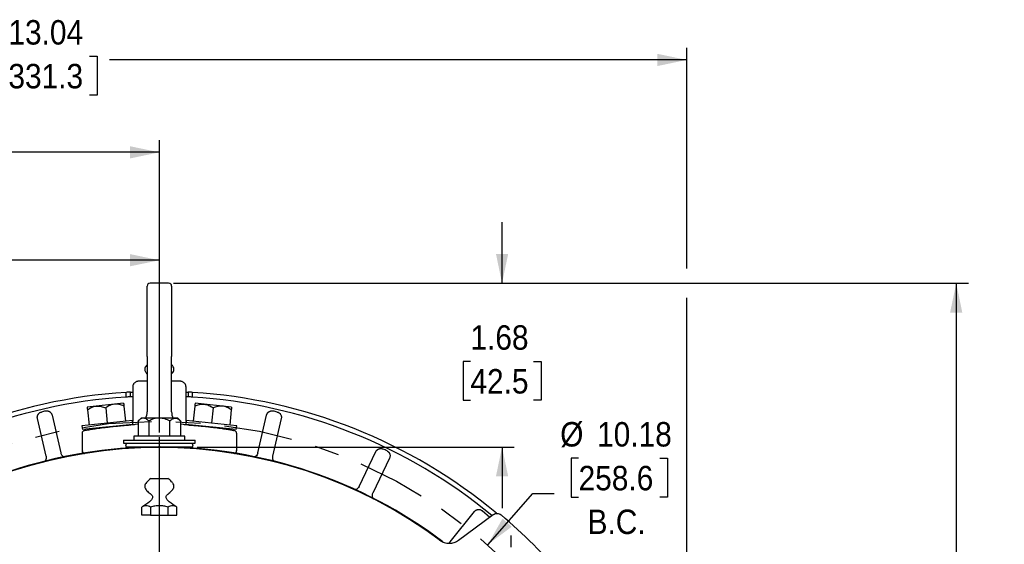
# Model space of a CAD drawing. Header units: inches. Extents: x 1.5 to 80, y 0 to 39.8.
# Tile 9 of 9: x 59.1 to 69.2, y 33.7 to 39.1. Entities that reach past the tile are written whole.
import ezdxf

# ---------------------------------------------------------------- set-up
doc = ezdxf.new("R2010")
doc.units = ezdxf.units.IN
doc.header["$MEASUREMENT"] = 0
doc.linetypes.add('SLD-Center', pattern=[1.45, 0.7, -0.25, 0.25, -0.25])
doc.linetypes.add('SLD-Solid', pattern=[0])
doc.layers.add('CENTER', color=40, linetype='SLD-Center')
doc.layers.add('SLD-0', color=7, linetype='Continuous')
doc.styles.add('SLDTEXTSTYLE0', font='GOTHIC.TTF', dxfattribs={"width": 0.913})
doc.dimstyles.new('SLDDIMSTYLE1', dxfattribs={"dimtxt": 0.25, "dimasz": 0.3, "dimexe": 0, "dimexo": 0.0625, "dimgap": 0.0625, "dimtad": 0, "dimtih": 1, "dimtoh": 1, "dimrnd": 1e-09, "dimzin": 12, "dimdsep": 46, "dimtxsty": 'SLDTEXTSTYLE0', "dimsah": 1, "dimcen": 0.09, "dimadec": 0, "dimazin": 3, "dimtfac": 1, "dimtofl": 0, "dimtmove": 0, "dimatfit": 3, "dimfxl": 0, "dimfrac": 2, "dimtolj": 1, "dimtzin": 12, "dimarcsym": 0})
doc.dimstyles.new('SLDDIMSTYLE4', dxfattribs={"dimtxt": 0.25, "dimasz": 0.3, "dimexe": 0, "dimexo": 0.0625, "dimgap": 0.0625, "dimtad": 0, "dimtih": 1, "dimtoh": 1, "dimrnd": 1e-09, "dimzin": 12, "dimdsep": 46, "dimtxsty": 'SLDTEXTSTYLE0', "dimsah": 1, "dimcen": 0, "dimadec": 0, "dimazin": 3, "dimtfac": 1, "dimtofl": 0, "dimtmove": 0, "dimatfit": 3, "dimfxl": 0, "dimfrac": 2, "dimtolj": 1, "dimtzin": 12, "dimarcsym": 0})
doc.dimstyles.new('SLDDIMSTYLE6', dxfattribs={"dimtxt": 0.25, "dimasz": 0.3, "dimexe": 0, "dimexo": 0.0625, "dimgap": 0.0625, "dimtad": 0, "dimtih": 1, "dimtoh": 1, "dimrnd": 1e-09, "dimzin": 12, "dimdsep": 46, "dimtxsty": 'SLDTEXTSTYLE0', "dimsah": 1, "dimcen": 0.09, "dimadec": 0, "dimazin": 3, "dimtfac": 1, "dimtmove": 0, "dimatfit": 0, "dimfxl": 0, "dimfrac": 2, "dimtolj": 1, "dimtzin": 12, "dimarcsym": 0})

# ---------------------------------------------------------------- blocks, each defined once
blk = doc.blocks.new('_D_13')
at = {"layer": 'SLD-0'}
for p, q in [((64.864, 34.591), (64.788, 34.591)), ((64.788, 34.591), (64.788, 34.194)), ((65.696, 34.591), (65.772, 34.591)), ((65.772, 34.591), (65.772, 34.194)), ((63.935, 33.707), (64.395, 34.231)), ((64.395, 34.231), (64.613, 34.231)), ((64.788, 34.194), (64.864, 34.194)), ((65.772, 34.194), (65.696, 34.194))]:
    blk.add_line(p, q, dxfattribs=at)
blk.add_solid([(63.935, 33.707), (64.18, 33.891), (64.086, 33.974)], dxfattribs=at)
at = {"layer": 'SLD-0', "char_height": 0.25, "attachment_point": 1, "style": 'SLDTEXTSTYLE0'}
for s, insert in [('%%c', (64.676, 34.961)), ('10.18', (65.053, 34.961)), ('258.6', (64.864, 34.513)), ('B.C.', (64.956, 34.066))]:
    blk.add_mtext(s, dxfattribs=dict(at, insert=insert))
blk = doc.blocks.new('_D_16')
at = {"layer": 'SLD-0'}
for p, q in [((54.443, 30.032), (54.443, 36.741)), ((57.094, 36.653), (57.018, 36.653)), ((57.018, 36.653), (57.018, 36.256)), ((57.925, 36.653), (58.002, 36.653)), ((58.002, 36.653), (58.002, 36.256)), ((60.577, 35.425), (60.577, 36.741)), ((54.443, 36.616), (56.891, 36.616)), ((60.577, 36.616), (58.128, 36.616)), ((57.018, 36.256), (57.094, 36.256)), ((58.002, 36.256), (57.925, 36.256)), ((60.577, 34.856), (60.577, 35.125)), ((54.443, 27.842), (54.443, 29.732))]:
    blk.add_line(p, q, dxfattribs=at)
for points in [[(54.443, 36.616), (54.743, 36.554), (54.743, 36.679)], [(60.577, 36.616), (60.277, 36.679), (60.277, 36.554)]]:
    blk.add_solid(points, dxfattribs=at)
at = {"layer": 'SLD-0', "char_height": 0.25, "attachment_point": 1, "style": 'SLDTEXTSTYLE0'}
for s, insert in [('6.13', (57.186, 37.023)), ('155.8', (57.094, 36.576))]:
    blk.add_mtext(s, dxfattribs=dict(at, insert=insert))
blk = doc.blocks.new('_D_19')
at = {"layer": 'SLD-0'}
for p, q in [((60.722, 36.381), (68.851, 36.381)), ((68.726, 36.381), (68.726, 30.918)), ((68.31, 30.544), (68.234, 30.544)), ((68.234, 30.544), (68.234, 30.148)), ((69.141, 30.544), (69.217, 30.544)), ((69.217, 30.544), (69.217, 30.148)), ((68.234, 30.148), (68.31, 30.148)), ((69.217, 30.148), (69.141, 30.148)), ((68.726, 24.634), (68.726, 30.097)), ((65.502, 24.634), (68.851, 24.634))]:
    blk.add_line(p, q, dxfattribs=at)
for points in [[(68.726, 36.381), (68.663, 36.081), (68.788, 36.081)], [(68.726, 24.634), (68.788, 24.934), (68.663, 24.934)]]:
    blk.add_solid(points, dxfattribs=at)
at = {"layer": 'SLD-0', "char_height": 0.25, "attachment_point": 1, "style": 'SLDTEXTSTYLE0'}
for s, insert in [('11.75', (68.31, 30.915)), ('298.4', (68.31, 30.467))]:
    blk.add_mtext(s, dxfattribs=dict(at, insert=insert))
blk = doc.blocks.new('_D_23')
at = {"layer": 'SLD-0'}
for p, q in [((52.928, 32.31), (52.928, 38.79)), ((65.97, 36.531), (65.97, 38.79)), ((52.928, 38.665), (58.83, 38.665)), ((59.033, 38.702), (58.957, 38.702)), ((58.957, 38.702), (58.957, 38.305)), ((59.864, 38.702), (59.941, 38.702)), ((59.941, 38.702), (59.941, 38.305)), ((65.97, 38.665), (60.067, 38.665)), ((58.957, 38.305), (59.033, 38.305)), ((59.941, 38.305), (59.864, 38.305)), ((65.97, 31.854), (65.97, 36.231)), ((65.97, 30.722), (65.97, 31.554)), ((65.97, 29.932), (65.97, 30.422))]:
    blk.add_line(p, q, dxfattribs=at)
for points in [[(52.928, 38.665), (53.228, 38.602), (53.228, 38.727)], [(65.97, 38.665), (65.67, 38.727), (65.67, 38.602)]]:
    blk.add_solid(points, dxfattribs=at)
at = {"layer": 'SLD-0', "char_height": 0.25, "attachment_point": 1, "style": 'SLDTEXTSTYLE0'}
for s, insert in [('13.04', (59.033, 39.072)), ('331.3', (59.033, 38.624))]:
    blk.add_mtext(s, dxfattribs=dict(at, insert=insert))
blk = doc.blocks.new('_D_26')
at = {"layer": 'SLD-0'}
for p, q in [((52.928, 32.31), (52.928, 37.845)), ((60.577, 34.856), (60.577, 37.845)), ((52.928, 37.72), (56.134, 37.72)), ((56.337, 37.757), (56.26, 37.757)), ((56.26, 37.757), (56.26, 37.36)), ((57.168, 37.757), (57.244, 37.757)), ((57.244, 37.757), (57.244, 37.36)), ((60.577, 37.72), (57.371, 37.72)), ((56.26, 37.36), (56.337, 37.36)), ((57.244, 37.36), (57.168, 37.36))]:
    blk.add_line(p, q, dxfattribs=at)
for points in [[(52.928, 37.72), (53.228, 37.657), (53.228, 37.782)], [(60.577, 37.72), (60.277, 37.782), (60.277, 37.657)]]:
    blk.add_solid(points, dxfattribs=at)
at = {"layer": 'SLD-0', "char_height": 0.25, "attachment_point": 1, "style": 'SLDTEXTSTYLE0'}
for s, insert in [('7.65', (56.429, 38.127)), ('194.3', (56.337, 37.679))]:
    blk.add_mtext(s, dxfattribs=dict(at, insert=insert))
blk = doc.blocks.new('_D_27')
at = {"layer": 'SLD-0'}
for p, q in [((64.081, 36.381), (64.081, 37.006)), ((60.722, 36.381), (64.206, 36.381)), ((63.758, 35.581), (63.682, 35.581)), ((63.682, 35.581), (63.682, 35.184)), ((64.404, 35.581), (64.481, 35.581)), ((64.481, 35.581), (64.481, 35.184)), ((63.682, 35.184), (63.758, 35.184)), ((64.481, 35.184), (64.404, 35.184)), ((60.965, 34.706), (64.206, 34.706)), ((64.081, 34.706), (64.081, 34.081))]:
    blk.add_line(p, q, dxfattribs=at)
for points in [[(64.081, 36.381), (64.144, 36.681), (64.019, 36.681)], [(64.081, 34.706), (64.019, 34.406), (64.144, 34.406)]]:
    blk.add_solid(points, dxfattribs=at)
at = {"layer": 'SLD-0', "char_height": 0.25, "attachment_point": 1, "style": 'SLDTEXTSTYLE0'}
for s, insert in [('1.68', (63.758, 35.951)), ('42.5', (63.758, 35.503))]:
    blk.add_mtext(s, dxfattribs=dict(at, insert=insert))
blk = doc.blocks.new('SW_CENTERMARKSYMBOL_4')
at = {"layer": 'SLD-0', "color": 0}
for p, q in [((0, 0.2), (0, 0.319)), ((-0.2, 0), (-0.319, 0)), ((0, 0), (-0.1, 0)), ((0, 0), (0, 0.1)), ((0, 0), (0, -0.1)), ((0, 0), (0.1, 0)), ((0.2, 0), (0.319, 0)), ((0, -0.2), (0, -0.319))]:
    blk.add_line(p, q, dxfattribs=at)
blk = doc.blocks.new('SW_CENTERMARKSYMBOL_5')
at = {"layer": 'SLD-0', "color": 0}
for p, q in [((0, 0.2), (0, 4.924)), ((-0.2, 0), (-4.924, 0)), ((0, 0), (-0.1, 0)), ((0, 0), (0, 0.1)), ((0, 0), (0, -0.1)), ((0, 0), (0.1, 0)), ((0.2, 0), (4.924, 0)), ((0, -0.2), (0, -4.924))]:
    blk.add_line(p, q, dxfattribs=at)

msp = doc.modelspace()

# ---------------------------------------------------------------- linework, layer by layer
at = {"layer": 'CENTER'}
msp.add_circle((60.5767, 29.8824), 5.09, dxfattribs=at)
at = {"layer": 'SLD-0', "linetype": 'SLD-Solid', "lineweight": 25}
for p, q in [((60.6717, 36.3814), (60.4817, 36.3814)), ((60.4517, 35.6314), (60.4517, 35.0643)), ((60.7017, 35.0643), (60.7017, 35.6314)), ((60.2367, 35.2166), (60.2367, 35.2647)), ((60.2817, 35.2192), (60.2817, 35.2673)), ((60.3039, 35.3182), (60.3039, 34.9659)), ((60.8496, 34.9659), (60.8496, 35.3182)), ((60.8717, 35.2673), (60.8717, 35.2192)), ((60.9167, 35.2166), (60.9167, 35.2647)), ((60.118, 35.1441), (59.9315, 35.1245)), ((60.2112, 35.1539), (60.118, 35.1441)), ((61.0355, 35.1441), (60.9423, 35.1539)), ((61.222, 35.1245), (61.0355, 35.1441)), ((59.9315, 35.1245), (59.8383, 35.1147)), ((59.8413, 35.0859), (59.8576, 34.9307)), ((60.0278, 35.1055), (60.0441, 34.9503)), ((60.2142, 35.1251), (60.2305, 34.9699)), ((60.9392, 35.1251), (60.9229, 34.9699)), ((61.1257, 35.1055), (61.1094, 34.9503)), ((61.3152, 35.1147), (61.222, 35.1245)), ((61.3122, 35.0859), (61.2959, 34.9307)), ((59.4183, 34.6118), (59.3301, 34.9982)), ((59.4802, 35.0325), (59.5684, 34.6461)), ((60.3026, 34.9775), (59.7855, 34.9231)), ((60.3068, 34.9377), (60.3026, 34.9775)), ((60.3892, 35.0014), (60.3602, 34.9724)), ((60.3602, 34.9724), (60.3602, 34.8164)), ((60.4143, 35.0014), (60.3892, 35.0014)), ((60.5767, 35.0014), (60.4143, 35.0014)), ((60.4685, 34.9724), (60.4685, 34.8164)), ((60.7391, 35.0014), (60.5767, 35.0014)), ((60.685, 34.8164), (60.685, 34.9724)), ((60.7642, 35.0014), (60.7391, 35.0014)), ((60.7932, 34.9724), (60.7642, 35.0014)), ((60.7932, 34.9724), (60.7932, 34.8164)), ((60.8508, 34.9775), (60.8466, 34.9377)), ((61.368, 34.9231), (60.8508, 34.9775)), ((61.585, 34.6461), (61.6732, 35.0325)), ((61.8233, 34.9982), (61.7352, 34.6118)), ((59.7855, 34.9231), (59.7897, 34.8834)), ((59.7915, 34.8469), (59.7867, 34.8461)), ((59.7867, 34.8461), (59.7867, 34.6684)), ((60.3068, 34.9377), (59.7897, 34.8834)), ((60.3039, 34.9374), (60.3039, 34.9331)), ((61.3638, 34.8834), (60.8466, 34.9377)), ((60.8496, 34.9331), (60.8496, 34.9374)), ((61.3667, 34.8461), (61.362, 34.8469)), ((61.3638, 34.8834), (61.368, 34.9231)), ((61.3667, 34.8461), (61.3667, 34.6684)), ((60.2092, 34.7764), (60.2092, 34.7464)), ((60.2092, 34.7764), (60.9442, 34.7764)), ((60.2092, 34.7464), (60.9442, 34.7464)), ((60.3167, 34.8164), (60.3167, 34.7764)), ((60.8367, 34.8164), (60.3167, 34.8164)), ((60.8367, 34.7764), (60.8367, 34.8164)), ((60.9442, 34.7464), (60.9442, 34.7764)), ((59.791, 34.6691), (59.7867, 34.6684)), ((60.2389, 34.7064), (60.5767, 34.7064)), ((60.4517, 34.7064), (60.4517, 34.7048)), ((60.5767, 34.7064), (60.9146, 34.7064)), ((60.7017, 34.7048), (60.7017, 34.7064)), ((62.6198, 34.3023), (62.7917, 34.6594)), ((62.9305, 34.5925), (62.7585, 34.2355)), ((60.3969, 34.0104), (60.3969, 34.0906)), ((60.4869, 34.0905), (60.4869, 34.0104)), ((60.6665, 34.0104), (60.6665, 34.0905)), ((60.7566, 34.0104), (60.7566, 34.0906)), ((63.5521, 33.7368), (63.7992, 34.0467)), ((63.8763, 34.0556), (63.9576, 33.9899)), ((60.4869, 34.0104), (60.3969, 34.0104)), ((60.4869, 34.0104), (60.6665, 34.0104)), ((60.6665, 34.0104), (60.7566, 34.0104)), ((63.6359, 33.7525), (63.9911, 34.0146)), ((63.5521, 33.7368), (63.5356, 33.7228))]:
    msp.add_line(p, q, dxfattribs=at)
at = {"layer": 'SLD-0', "linetype": 'SLD-Solid', "lineweight": 25, "flags": 128}
for points in [[(60.4517, 35.381), (60.4153, 35.38), (60.3615, 35.3782)], [(60.7919, 35.3782), (60.7381, 35.38), (60.7017, 35.381)], [(60.3602, 34.9402), (60.3532, 34.9382), (60.3289, 34.9345)], [(60.8245, 34.9345), (60.8002, 34.9382), (60.7932, 34.9402)]]:
    msp.add_lwpolyline(points, dxfattribs=at)
at = {"layer": 'SLD-0', "linetype": 'SLD-Solid', "lineweight": 25}
for centre, radius, start, end in [((60.4817, 36.3514), 0.03, 90, 180), ((60.6717, 36.3514), 0.03, 0, 90), ((60.5767, 29.8824), 5.393, 93.61459, 129.71649), ((60.5767, 29.8824), 5.393, 93.13568, 93.61459), ((60.5767, 29.8824), 5.393, 86.38541, 86.86432), ((60.5767, 29.8824), 5.393, 50.27576, 86.38541), ((60.5767, 29.8824), 5.345, 93.6471, 129.52493), ((60.5767, 29.8824), 5.345, 93.16386, 93.6471), ((60.5767, 29.8824), 5.345, 86.3529, 86.83614), ((60.5767, 29.8824), 5.345, 50.47507, 86.3529), ((60.5767, 29.8824), 5.32, 102.61753, 103.09676), ((60.3217, 35.0643), 0.13, 331.03809, 0), ((60.8317, 35.0643), 0.13, 180, 208.96191), ((60.5767, 29.8824), 5.32, 76.90324, 77.38247), ((59.8167, 34.8461), 0.03, 99.82241, 180), ((60.5767, 30.4564), 4.485, 93.16747, 93.73233), ((60.5767, 30.4564), 4.485, 86.26767, 86.83253), ((61.3367, 34.8461), 0.03, 0, 80.17759), ((60.2567, 34.7239), 0.025, 115.75061, 224.37138), ((60.8967, 34.7239), 0.025, 315.62862, 64.24939), ((60.5767, 29.8824), 4.8185, 53.19684, 126.80065), ((60.5767, 29.8824), 4.824, 90.11877, 126.68736), ((59.8167, 34.6684), 0.03, 180, 217.18092), ((60.5767, 29.8824), 4.824, 89.88123, 90.11877), ((60.5767, 29.8824), 4.824, 53.04462, 89.88123), ((61.3367, 34.6684), 0.03, 322.83807, 0), ((60.5767, 29.8824), 5.32, 64.0461, 64.52533), ((60.5767, 29.8824), 5.41, 40.24188, 49.75812)]:
    msp.add_arc(centre, radius, start, end, dxfattribs=at)
for points, knots in [([(60.4517, 35.6314), (60.4517, 35.6369), (60.4517, 35.6478), (60.4517, 35.6643), (60.4517, 35.6807), (60.4517, 35.6971), (60.4517, 35.7134), (60.4517, 35.7298), (60.4517, 35.7461), (60.4517, 35.7799), (60.4517, 35.8306), (60.4517, 35.8977), (60.4517, 35.9631), (60.4517, 36.0478), (60.4517, 36.1441), (60.4517, 36.2223), (60.4517, 36.2718), (60.4517, 36.3013), (60.4517, 36.3238), (60.4517, 36.337), (60.4517, 36.3445), (60.4517, 36.3484), (60.4517, 36.3509), (60.4517, 36.3512), (60.4517, 36.3514)], [0, 0, 0, 0, 0.0145592, 0.0291064, 0.0436494, 0.0581957, 0.0727529, 0.0873288, 0.101931, 0.1165669, 0.1782562, 0.2400926, 0.3043603, 0.3687659, 0.5000017, 0.6312376, 0.6954975, 0.759912, 0.8199143, 0.8799393, 0.9099838, 0.9399641, 0.9699473, 1, 1, 1, 1]), ([(60.7017, 36.3514), (60.7017, 36.3513), (60.7017, 36.3513), (60.7017, 36.3507), (60.7017, 36.3498), (60.7017, 36.3484), (60.7017, 36.3468), (60.7017, 36.3447), (60.7017, 36.3422), (60.7017, 36.3364), (60.7017, 36.3245), (60.7017, 36.3016), (60.7017, 36.2718), (60.7017, 36.2223), (60.7017, 36.1441), (60.7017, 36.0478), (60.7017, 35.9632), (60.7017, 35.8978), (60.7017, 35.8307), (60.7017, 35.7746), (60.7017, 35.7299), (60.7017, 35.6972), (60.7017, 35.6643), (60.7017, 35.6424), (60.7017, 35.6314)], [0, 0, 0, 0, 0.0145922, 0.0291631, 0.0437203, 0.0582713, 0.0728239, 0.0873858, 0.1019644, 0.1165675, 0.178305, 0.2400932, 0.3044037, 0.3687673, 0.5000037, 0.63124, 0.6955489, 0.7599142, 0.8216483, 0.8834399, 0.9125995, 0.9417052, 0.9708183, 1, 1, 1, 1]), ([(60.4517, 35.5469), (60.449, 35.5444), (60.4411, 35.5373), (60.432, 35.5231), (60.4259, 35.5057), (60.4279, 35.4885), (60.4357, 35.4734), (60.4438, 35.4618), (60.4501, 35.4563), (60.4517, 35.4549)], [0, 0, 0, 0, 0.10358377, 0.29639821, 0.46703207, 0.60898286, 0.76554558, 0.93981177, 1, 1, 1, 1]), ([(60.7017, 35.4567), (60.7061, 35.4605), (60.7156, 35.4688), (60.7246, 35.4855), (60.7282, 35.5065), (60.719, 35.5287), (60.7078, 35.5415), (60.7017, 35.5483)], [0, 0, 0, 0, 0.1623333, 0.3533812, 0.5223476, 0.7433912, 1, 1, 1, 1]), ([(60.3615, 35.3782), (60.36, 35.3781), (60.3569, 35.3779), (60.3524, 35.3772), (60.3479, 35.3761), (60.3435, 35.3747), (60.3372, 35.3722), (60.3291, 35.3676), (60.3204, 35.3601), (60.3132, 35.3511), (60.3085, 35.3419), (60.3057, 35.3335), (60.3041, 35.3259), (60.3039, 35.3208), (60.3039, 35.3182)], [0, 0, 0, 0, 0.0502169, 0.1000457, 0.1497816, 0.1997212, 0.2501575, 0.3746507, 0.4998352, 0.6242758, 0.7494091, 0.8330193, 0.9160845, 1, 1, 1, 1]), ([(60.8496, 35.3182), (60.8496, 35.3198), (60.8495, 35.3228), (60.8489, 35.3274), (60.8481, 35.3319), (60.8469, 35.3363), (60.8445, 35.3428), (60.8403, 35.351), (60.8331, 35.36), (60.8244, 35.3676), (60.8155, 35.3726), (60.8071, 35.3758), (60.7996, 35.3776), (60.7945, 35.378), (60.7919, 35.3782)], [0, 0, 0, 0, 0.0502162, 0.1000444, 0.1497801, 0.19972, 0.2501576, 0.3746471, 0.499835, 0.624272, 0.7494087, 0.8330174, 0.9160832, 1, 1, 1, 1]), ([(60.2817, 35.2673), (60.2821, 35.2673), (60.2827, 35.2674), (60.2879, 35.2676), (60.2951, 35.268), (60.3011, 35.2683), (60.3039, 35.2685)], [0, 0, 0, 0, 0.25846, 0.5169135, 0.7755517, 1, 1, 1, 1]), ([(60.8496, 35.2685), (60.8503, 35.2684), (60.8543, 35.2682), (60.8608, 35.2679), (60.8676, 35.2675), (60.8712, 35.2673), (60.8716, 35.2673), (60.8717, 35.2673)], [0, 0, 0, 0, 0.0540734, 0.3132152, 0.5722425, 0.8309459, 1, 1, 1, 1]), ([(60.118, 35.1441), (60.1016, 35.1424), (60.086, 35.1378), (60.0634, 35.1277), (60.056, 35.1237), (60.0416, 35.1151), (60.0346, 35.1104), (60.0278, 35.1055)], [0, 0, 0, 0, 0.5, 0.5, 0.75, 0.75, 1, 1, 1, 1]), ([(60.2142, 35.1251), (60.1987, 35.132), (60.183, 35.1376), (60.159, 35.1428), (60.1509, 35.144), (60.1345, 35.1451), (60.1262, 35.145), (60.118, 35.1441)], [0, 0, 0, 0, 0.5, 0.5, 0.75, 0.75, 1, 1, 1, 1]), ([(60.2112, 35.1539), (60.2112, 35.1539), (60.2115, 35.151), (60.2123, 35.1433), (60.2126, 35.1402), (60.2134, 35.1332), (60.2138, 35.1293), (60.2142, 35.1251)], [0, 0, 0, 0, 0.5, 0.5, 0.75, 0.75, 1, 1, 1, 1]), ([(60.3039, 35.2204), (60.3032, 35.2204), (60.2991, 35.2202), (60.2926, 35.2198), (60.2858, 35.2195), (60.2822, 35.2193), (60.2819, 35.2192), (60.2817, 35.2192)], [0, 0, 0, 0, 0.0540789, 0.3132289, 0.5722623, 0.8309659, 1, 1, 1, 1]), ([(60.8717, 35.2192), (60.8714, 35.2193), (60.8707, 35.2193), (60.8656, 35.2196), (60.8584, 35.22), (60.8524, 35.2203), (60.8496, 35.2204)], [0, 0, 0, 0, 0.2584521, 0.5168976, 0.7755312, 1, 1, 1, 1]), ([(60.9423, 35.1539), (60.9423, 35.1539), (60.9419, 35.151), (60.9411, 35.1433), (60.9408, 35.1402), (60.9401, 35.1332), (60.9397, 35.1293), (60.9392, 35.1251)], [0, 0, 0, 0, 0.5, 0.5, 0.75, 0.75, 1, 1, 1, 1]), ([(60.9392, 35.1251), (60.9547, 35.132), (60.9704, 35.1376), (60.9944, 35.1428), (61.0025, 35.144), (61.0189, 35.1451), (61.0272, 35.145), (61.0355, 35.1441)], [0, 0, 0, 0, 0.5, 0.5, 0.75, 0.75, 1, 1, 1, 1]), ([(61.0355, 35.1441), (61.0519, 35.1424), (61.0675, 35.1378), (61.0901, 35.1277), (61.0975, 35.1237), (61.1118, 35.1151), (61.1188, 35.1104), (61.1257, 35.1055)], [0, 0, 0, 0, 0.5, 0.5, 0.75, 0.75, 1, 1, 1, 1]), ([(59.3301, 34.9982), (59.3298, 34.9997), (59.3292, 35.0026), (59.3288, 35.0071), (59.3287, 35.0115), (59.3289, 35.0158), (59.3295, 35.0199), (59.3303, 35.0238), (59.3314, 35.0275), (59.3326, 35.0309), (59.334, 35.0341), (59.3355, 35.037), (59.338, 35.0412), (59.3419, 35.0466), (59.3481, 35.0526), (59.3551, 35.0577), (59.3629, 35.0617), (59.3685, 35.0632), (59.3712, 35.064)], [0, 0, 0, 0, 0.0527089, 0.1047431, 0.1558017, 0.2055995, 0.2538735, 0.3003872, 0.3449343, 0.38734, 0.4274615, 0.4651859, 0.5004288, 0.5977705, 0.6978053, 0.7991599, 0.9003706, 1, 1, 1, 1]), ([(59.4146, 35.0739), (59.4162, 35.0742), (59.4193, 35.0748), (59.4241, 35.0752), (59.4289, 35.0753), (59.4338, 35.0748), (59.4386, 35.074), (59.4432, 35.0727), (59.4477, 35.0711), (59.452, 35.0691), (59.4567, 35.0664), (59.462, 35.0626), (59.4677, 35.0571), (59.473, 35.0502), (59.4776, 35.0419), (59.4793, 35.0356), (59.4802, 35.0325)], [0, 0, 0, 0, 0.0551486, 0.1109803, 0.1672603, 0.2237416, 0.2801704, 0.3362931, 0.3918621, 0.4466423, 0.5004164, 0.5810804, 0.6731865, 0.7752703, 0.8851477, 1, 1, 1, 1]), ([(59.8383, 35.1147), (59.8383, 35.1147), (59.8386, 35.1118), (59.8394, 35.1041), (59.8397, 35.101), (59.8404, 35.094), (59.8408, 35.0901), (59.8413, 35.0859)], [0, 0, 0, 0, 0.5, 0.5, 0.75, 0.75, 1, 1, 1, 1]), ([(59.8413, 35.0859), (59.855, 35.0958), (59.8692, 35.1046), (59.8916, 35.1147), (59.8993, 35.1175), (59.9151, 35.122), (59.9232, 35.1236), (59.9315, 35.1245)], [0, 0, 0, 0, 0.5, 0.5, 0.75, 0.75, 1, 1, 1, 1]), ([(59.9315, 35.1245), (59.9479, 35.1262), (59.9641, 35.125), (59.9883, 35.1198), (59.9964, 35.1175), (60.0122, 35.112), (60.02, 35.1089), (60.0278, 35.1055)], [0, 0, 0, 0, 0.5, 0.5, 0.75, 0.75, 1, 1, 1, 1]), ([(61.222, 35.1245), (61.2056, 35.1262), (61.1893, 35.125), (61.1651, 35.1198), (61.1571, 35.1175), (61.1412, 35.112), (61.1334, 35.1089), (61.1257, 35.1055)], [0, 0, 0, 0, 0.5, 0.5, 0.75, 0.75, 1, 1, 1, 1]), ([(61.3122, 35.0859), (61.2984, 35.0958), (61.2843, 35.1046), (61.2618, 35.1147), (61.2542, 35.1175), (61.2384, 35.122), (61.2302, 35.1236), (61.222, 35.1245)], [0, 0, 0, 0, 0.5, 0.5, 0.75, 0.75, 1, 1, 1, 1]), ([(61.3152, 35.1147), (61.3152, 35.1147), (61.3149, 35.1118), (61.3141, 35.1041), (61.3138, 35.101), (61.313, 35.094), (61.3126, 35.0901), (61.3122, 35.0859)], [0, 0, 0, 0, 0.5, 0.5, 0.75, 0.75, 1, 1, 1, 1]), ([(61.6732, 35.0325), (61.6736, 35.0339), (61.6743, 35.0369), (61.6759, 35.0411), (61.6777, 35.0451), (61.6798, 35.0488), (61.6821, 35.0523), (61.6845, 35.0554), (61.6871, 35.0583), (61.6897, 35.0608), (61.6923, 35.0631), (61.6949, 35.065), (61.699, 35.0678), (61.7049, 35.0709), (61.713, 35.0737), (61.7216, 35.0752), (61.7303, 35.0754), (61.736, 35.0744), (61.7388, 35.0739)], [0, 0, 0, 0, 0.0527089, 0.1047431, 0.1558017, 0.2055995, 0.2538735, 0.3003872, 0.3449343, 0.38734, 0.4274615, 0.4651859, 0.5004288, 0.5977705, 0.6978053, 0.7991599, 0.9003706, 1, 1, 1, 1]), ([(61.7822, 35.064), (61.7837, 35.0636), (61.7868, 35.0628), (61.7913, 35.0611), (61.7957, 35.059), (61.7999, 35.0565), (61.8038, 35.0537), (61.8075, 35.0505), (61.8108, 35.0471), (61.8138, 35.0435), (61.8169, 35.039), (61.82, 35.0332), (61.8228, 35.0258), (61.8245, 35.0173), (61.825, 35.0078), (61.8239, 35.0015), (61.8233, 34.9982)], [0, 0, 0, 0, 0.0551486, 0.1109803, 0.1672603, 0.2237416, 0.2801704, 0.3362931, 0.3918621, 0.4466423, 0.5004164, 0.5810804, 0.6731865, 0.7752703, 0.8851477, 1, 1, 1, 1]), ([(60.4143, 35.0014), (60.4048, 35.0014), (60.3956, 34.9985), (60.382, 34.9907), (60.3775, 34.9876), (60.3688, 34.9805), (60.3645, 34.9766), (60.3602, 34.9724)], [0, 0, 0, 0, 0.5, 0.5, 0.75, 0.75, 1, 1, 1, 1]), ([(60.4685, 34.9724), (60.46, 34.9809), (60.4513, 34.9881), (60.4378, 34.9958), (60.4333, 34.9978), (60.4239, 35.0006), (60.4191, 35.0014), (60.4143, 35.0014)], [0, 0, 0, 0, 0.5, 0.5, 0.75, 0.75, 1, 1, 1, 1]), ([(60.5767, 35.0014), (60.5577, 35.0014), (60.5392, 34.9985), (60.512, 34.9907), (60.5031, 34.9876), (60.4855, 34.9805), (60.4769, 34.9766), (60.4685, 34.9724)], [0, 0, 0, 0, 0.5, 0.5, 0.75, 0.75, 1, 1, 1, 1]), ([(60.685, 34.9724), (60.668, 34.9809), (60.6507, 34.9881), (60.6237, 34.9958), (60.6146, 34.9978), (60.5959, 35.0006), (60.5863, 35.0014), (60.5767, 35.0014)], [0, 0, 0, 0, 0.5, 0.5, 0.75, 0.75, 1, 1, 1, 1]), ([(60.685, 34.9724), (60.6935, 34.9809), (60.7021, 34.9881), (60.7156, 34.9958), (60.7202, 34.9978), (60.7295, 35.0006), (60.7343, 35.0014), (60.7391, 35.0014)], [0, 0, 0, 0, 0.5, 0.5, 0.75, 0.75, 1, 1, 1, 1]), ([(60.7391, 35.0014), (60.7486, 35.0014), (60.7579, 34.9985), (60.7714, 34.9907), (60.7759, 34.9876), (60.7847, 34.9805), (60.789, 34.9766), (60.7932, 34.9724)], [0, 0, 0, 0, 0.5, 0.5, 0.75, 0.75, 1, 1, 1, 1]), ([(59.8116, 34.8756), (59.8116, 34.8756), (59.8117, 34.8757), (59.8123, 34.8758), (59.8132, 34.8759), (59.8145, 34.8761), (59.8162, 34.8764), (59.8183, 34.8768), (59.8228, 34.8776), (59.8315, 34.879), (59.8473, 34.8817), (59.8673, 34.8849), (59.8993, 34.89), (59.9487, 34.8974), (60.0088, 34.9054), (60.0617, 34.9118), (60.1036, 34.9164), (60.1472, 34.9208), (60.1848, 34.9243), (60.2152, 34.9268), (60.2383, 34.9286), (60.2615, 34.9303), (60.277, 34.9314), (60.2848, 34.9319)], [0, 0, 0, 0, 0.0178632, 0.0356944, 0.0535083, 0.0713196, 0.0891434, 0.1069943, 0.1248871, 0.1874265, 0.2500997, 0.3123101, 0.374668, 0.4997807, 0.6243504, 0.6868313, 0.7493505, 0.8119025, 0.8744529, 0.9058885, 0.9372419, 0.9685875, 1, 1, 1, 1]), ([(60.8687, 34.9319), (60.8731, 34.9316), (60.8819, 34.931), (60.8951, 34.9301), (60.9083, 34.9291), (60.9214, 34.9281), (60.9345, 34.9271), (60.9476, 34.926), (60.9715, 34.924), (61.0058, 34.9209), (61.0494, 34.9165), (61.0912, 34.9118), (61.1442, 34.9055), (61.2043, 34.8974), (61.2538, 34.89), (61.2859, 34.885), (61.306, 34.8817), (61.3218, 34.8791), (61.3314, 34.8774), (61.3368, 34.8765), (61.3397, 34.876), (61.3415, 34.8757), (61.3417, 34.8757), (61.3418, 34.8756)], [0, 0, 0, 0, 0.01786623, 0.03570203, 0.05352106, 0.07133702, 0.0891636, 0.10701448, 0.12490328, 0.18748607, 0.25010203, 0.31239313, 0.37467769, 0.49980965, 0.62426703, 0.68686637, 0.74936162, 0.81189008, 0.87435156, 0.90581098, 0.93718489, 0.96855423, 1, 1, 1, 1]), ([(59.5684, 34.6461), (59.5697, 34.6417), (59.5723, 34.633), (59.5809, 34.62), (59.5932, 34.608), (59.605, 34.6043), (59.6107, 34.6025)], [0, 0, 0, 0, 0.2131348, 0.4264115, 0.7230488, 1, 1, 1, 1]), ([(59.7892, 34.6688), (59.789, 34.6657), (59.7888, 34.6594), (59.7928, 34.6502), (59.8, 34.6426), (59.8065, 34.6403), (59.8097, 34.6392)], [0, 0, 0, 0, 0.243266, 0.494872, 0.7494383, 1, 1, 1, 1]), ([(61.3438, 34.6392), (61.347, 34.6403), (61.3535, 34.6426), (61.3606, 34.6502), (61.3647, 34.6594), (61.3644, 34.6657), (61.3643, 34.6688)], [0, 0, 0, 0, 0.2509106, 0.5056119, 0.7571118, 1, 1, 1, 1]), ([(61.585, 34.6461), (61.5824, 34.6388), (61.5773, 34.6244), (61.563, 34.6097), (61.5518, 34.6059), (61.548, 34.6046)], [0, 0, 0, 0, 0.3960753, 0.7918613, 1, 1, 1, 1]), ([(62.7917, 34.6594), (62.7924, 34.6607), (62.7938, 34.6634), (62.7962, 34.6671), (62.7989, 34.6706), (62.8018, 34.6738), (62.8048, 34.6767), (62.8079, 34.6792), (62.811, 34.6814), (62.8141, 34.6833), (62.8171, 34.685), (62.8201, 34.6863), (62.8247, 34.688), (62.8311, 34.6898), (62.8397, 34.6907), (62.8484, 34.6902), (62.857, 34.6885), (62.8623, 34.6863), (62.8649, 34.6852)], [0, 0, 0, 0, 0.0527089, 0.104743, 0.1558016, 0.2055995, 0.2538735, 0.3003872, 0.3449342, 0.38734, 0.4274614, 0.4651859, 0.5004288, 0.5977705, 0.6978052, 0.7991599, 0.9003706, 1, 1, 1, 1]), ([(62.905, 34.6658), (62.9064, 34.6651), (62.9092, 34.6637), (62.9132, 34.661), (62.917, 34.658), (62.9206, 34.6546), (62.9238, 34.651), (62.9266, 34.6471), (62.9291, 34.643), (62.9312, 34.6388), (62.9332, 34.6337), (62.935, 34.6275), (62.936, 34.6196), (62.9359, 34.6109), (62.9342, 34.6016), (62.9317, 34.5956), (62.9305, 34.5925)], [0, 0, 0, 0, 0.0551486, 0.1109803, 0.1672603, 0.2237416, 0.2801704, 0.3362931, 0.3918621, 0.4466423, 0.5004164, 0.5810804, 0.6731865, 0.7752703, 0.8851477, 1, 1, 1, 1]), ([(59.4183, 34.6118), (59.4191, 34.6042), (59.4207, 34.5889), (59.4144, 34.5699), (59.4064, 34.5619), (59.4039, 34.5594)], [0, 0, 0, 0, 0.4060121, 0.8117275, 1, 1, 1, 1]), ([(61.7352, 34.6118), (61.7344, 34.6073), (61.733, 34.5983), (61.7351, 34.583), (61.7409, 34.5669), (61.7498, 34.5586), (61.7539, 34.5546)], [0, 0, 0, 0, 0.2151069, 0.430357, 0.729739, 1, 1, 1, 1]), ([(60.4886, 34.3854), (60.4727, 34.3719), (60.4514, 34.3539), (60.4319, 34.3262), (60.4259, 34.3086), (60.4279, 34.2916), (60.4356, 34.2763), (60.4525, 34.2544), (60.4739, 34.2369), (60.4937, 34.2202), (60.5035, 34.2097), (60.5088, 34.1976), (60.5077, 34.1842), (60.4981, 34.1652), (60.4619, 34.1308), (60.4242, 34.1075), (60.3967, 34.0905)], [0, 0, 0, 0, 0.1550308, 0.2064854, 0.2520208, 0.2899019, 0.3316823, 0.3781871, 0.4957749, 0.5368467, 0.5720629, 0.6014784, 0.6330136, 0.6685105, 0.7590245, 1, 1, 1, 1]), ([(60.4887, 34.3854), (60.4886, 34.3854), (60.4886, 34.3854), (60.4891, 34.3854), (60.4902, 34.3854), (60.492, 34.3854), (60.4944, 34.3854), (60.4974, 34.3854), (60.5021, 34.3854), (60.5079, 34.3854), (60.5146, 34.3854), (60.5219, 34.3854), (60.5301, 34.3854), (60.5388, 34.3854), (60.548, 34.3854), (60.5576, 34.3854), (60.568, 34.3854), (60.5736, 34.3854), (60.5767, 34.3854)], [0, 0, 0, 0, 0.01884455, 0.07354417, 0.12632223, 0.17946674, 0.233767, 0.28846662, 0.34124468, 0.44859397, 0.50329359, 0.55607165, 0.66342094, 0.71812056, 0.77089862, 0.8782479, 0.93294753, 1, 1, 1, 1]), ([(60.5767, 34.3854), (60.5792, 34.3854), (60.584, 34.3854), (60.5914, 34.3854), (60.5987, 34.3854), (60.6059, 34.3854), (60.6151, 34.3854), (60.6238, 34.3854), (60.6318, 34.3854), (60.6393, 34.3854), (60.6459, 34.3854), (60.6515, 34.3854), (60.6552, 34.3854), (60.6583, 34.3854), (60.6608, 34.3854), (60.6628, 34.3854), (60.6641, 34.3854), (60.6648, 34.3854), (60.6648, 34.3854), (60.6648, 34.3854)], [0, 0, 0, 0, 0.05273141, 0.10582894, 0.16008121, 0.21473249, 0.2674639, 0.3747183, 0.42936957, 0.48210098, 0.58935538, 0.64400666, 0.69673807, 0.7498356, 0.80408787, 0.85873915, 0.91147056, 0.96456809, 1, 1, 1, 1]), ([(60.7567, 34.0905), (60.7293, 34.1075), (60.6916, 34.1308), (60.6554, 34.1652), (60.6457, 34.1842), (60.6447, 34.1976), (60.65, 34.2097), (60.6597, 34.2202), (60.6826, 34.2394), (60.7078, 34.2601), (60.7247, 34.2884), (60.7281, 34.3095), (60.7189, 34.3317), (60.6971, 34.3576), (60.6775, 34.3745), (60.6649, 34.3854)], [0, 0, 0, 0, 0.2411043, 0.3316666, 0.3671825, 0.3987345, 0.4281657, 0.4634007, 0.5044945, 0.6522875, 0.7030584, 0.747961, 0.8067032, 0.8756402, 1, 1, 1, 1]), ([(62.6198, 34.3023), (62.6156, 34.2958), (62.6073, 34.2829), (62.5916, 34.2723), (62.5814, 34.2711), (62.579, 34.2708)], [0, 0, 0, 0, 0.4299781, 0.8596421, 1, 1, 1, 1]), ([(62.7585, 34.2355), (62.7568, 34.2312), (62.7534, 34.2228), (62.752, 34.2073), (62.7545, 34.1889), (62.7623, 34.1776), (62.7664, 34.1715)], [0, 0, 0, 0, 0.2003347, 0.4008026, 0.679625, 1, 1, 1, 1]), ([(60.4869, 34.0905), (60.4796, 34.0952), (60.4722, 34.099), (60.4571, 34.1044), (60.4494, 34.1059), (60.4342, 34.1059), (60.4267, 34.1045), (60.4116, 34.0991), (60.4042, 34.0952), (60.3969, 34.0906)], [0, 0, 0, 0, 0.25, 0.25, 0.5, 0.5, 0.75, 0.75, 1, 1, 1, 1]), ([(60.5767, 34.1058), (60.5614, 34.1058), (60.5463, 34.1043), (60.5163, 34.099), (60.5015, 34.0951), (60.4869, 34.0905)], [0, 0, 0, 0, 0.5, 0.5, 1, 1, 1, 1]), ([(60.6665, 34.0905), (60.652, 34.0951), (60.6372, 34.0989), (60.6073, 34.1043), (60.592, 34.1058), (60.5767, 34.1058)], [0, 0, 0, 0, 0.5, 0.5, 1, 1, 1, 1]), ([(60.7566, 34.0906), (60.7493, 34.0952), (60.7419, 34.0991), (60.7268, 34.1045), (60.7191, 34.106), (60.7039, 34.1059), (60.6963, 34.1044), (60.6813, 34.099), (60.6738, 34.0952), (60.6665, 34.0905)], [0, 0, 0, 0, 0.25, 0.25, 0.5, 0.5, 0.75, 0.75, 1, 1, 1, 1]), ([(63.7992, 34.0467), (63.8001, 34.0479), (63.8021, 34.0502), (63.8053, 34.0533), (63.8087, 34.0561), (63.8122, 34.0586), (63.8157, 34.0607), (63.8193, 34.0625), (63.8229, 34.0639), (63.8263, 34.0651), (63.8296, 34.066), (63.8328, 34.0666), (63.8377, 34.0673), (63.8444, 34.0676), (63.8529, 34.0666), (63.8613, 34.0642), (63.8693, 34.0606), (63.8739, 34.0572), (63.8763, 34.0556)], [0, 0, 0, 0, 0.0527089, 0.1047431, 0.1558017, 0.2055995, 0.2538735, 0.3003872, 0.3449343, 0.38734, 0.4274615, 0.4651859, 0.5004288, 0.5977705, 0.6978053, 0.7991599, 0.9003706, 1, 1, 1, 1]), ([(63.9911, 34.0146), (63.997, 34.019), (64.0034, 34.0222), (64.0174, 34.0266), (64.0245, 34.0276), (64.0391, 34.0271), (64.0462, 34.0256), (64.0599, 34.0204), (64.0661, 34.0167), (64.0717, 34.012)], [0, 0, 0, 0, 0.25, 0.25, 0.5, 0.5, 0.75, 0.75, 1, 1, 1, 1]), ([(63.4457, 33.7527), (63.4594, 33.7425), (63.4744, 33.7347), (63.4987, 33.7266), (63.507, 33.7246), (63.5237, 33.7219), (63.5321, 33.7212), (63.5491, 33.7212), (63.5577, 33.7219), (63.5744, 33.7245), (63.5826, 33.7265), (63.5987, 33.7318), (63.6067, 33.7351), (63.6218, 33.7429), (63.629, 33.7474), (63.6359, 33.7525)], [0, 0, 0, 0, 0.25, 0.25, 0.375, 0.375, 0.5, 0.5, 0.625, 0.625, 0.75, 0.75, 0.875, 0.875, 1, 1, 1, 1])]:
    msp.add_open_spline(points, degree=3, knots=knots, dxfattribs=at)

# ---------------------------------------------------------------- block references
at = {"layer": 'SLD-0'}
for name, p in [('SW_CENTERMARKSYMBOL_5', (60.5767, 29.8824)), ('SW_CENTERMARKSYMBOL_4', (64.1759, 33.4816))]:
    msp.add_blockref(name, p, dxfattribs=at)

# ---------------------------------------------------------------- dimensions: what is measured, and where the dimension line sits
for base, p1, p2, picture, middle in [((52.9277, 38.6649), (65.9697, 29.8824), (52.9277, 32.2599), '_D_23', (59.4487, 38.6649)), ((60.5767, 37.72), (52.9277, 32.2599), (60.5767, 34.8064), '_D_26', (56.7522, 37.72)), ((60.5767, 36.6164), (54.4427, 27.7924), (60.5767, 34.8064), '_D_16', (57.5097, 36.6164))]:
    dim = msp.add_linear_dim(base=base, p1=p1, p2=p2, dimstyle='SLDDIMSTYLE1', dxfattribs=at)
    dim.commit()
    dim.dimension.update_dxf_attribs({"geometry": picture, "text_midpoint": middle, "dimtype": 160})
for base, p1, p2, dimstyle, picture, middle in [((64.0811408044, 36.3813858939), (60.9145942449, 34.7063858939), (60.6717236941, 36.3813858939), 'SLDDIMSTYLE6', '_D_27', (64.0811408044, 35.5438858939)), ((68.7257, 36.3814), (65.4517, 24.6339), (60.6717, 36.3814), 'SLDDIMSTYLE1', '_D_19', (68.7257, 30.5076))]:
    dim = msp.add_linear_dim(base=base, p1=p1, p2=p2, angle=90, dimstyle=dimstyle, dxfattribs=at)
    dim.commit()
    dim.dimension.update_dxf_attribs({"geometry": picture, "text_midpoint": middle, "dimtype": 160})
dim = msp.add_diameter_dim_2p(p1=(57.2184, 26.0575), p2=(63.935, 33.7073), text='<>\\PB.C.', dimstyle='SLDDIMSTYLE4', dxfattribs=at)
dim.commit()
dim.dimension.update_dxf_attribs({"geometry": '_D_13', "text_midpoint": (65.2799, 34.3556), "dimtype": 163})

doc.saveas('drawing.dxf')
